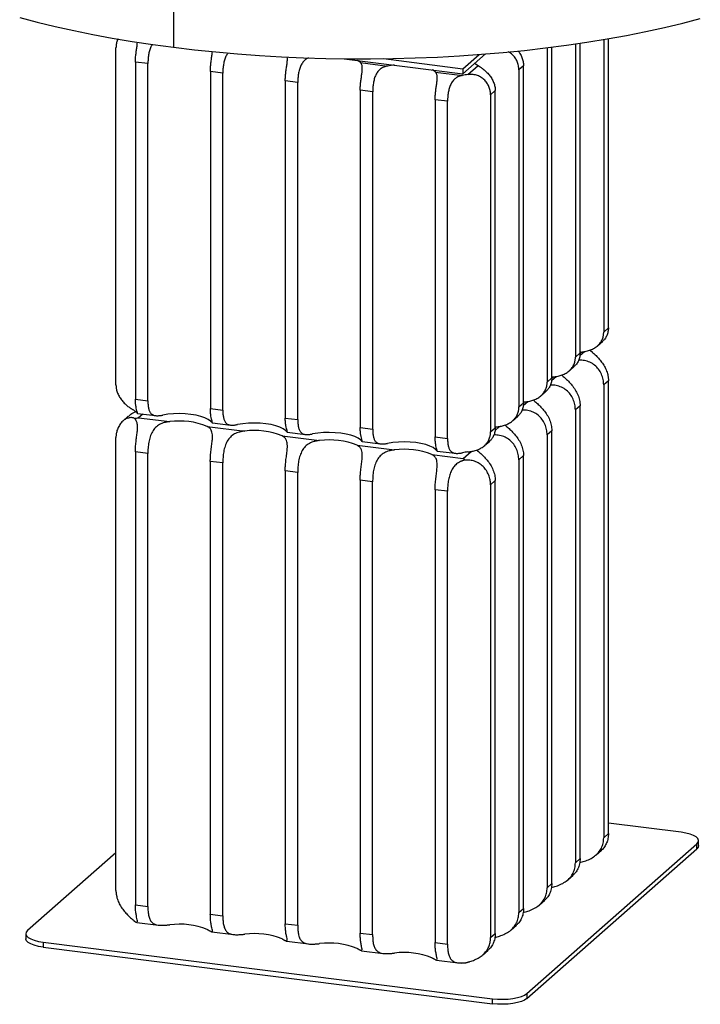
# Paper-space layout '_Dimétrica' of a CAD drawing. Header units: millimetres. Extents: x -524 to -124, y -602 to 112.
# Tile 1 of 2: x -452 to -197, y -602 to -233. Entities that reach past the tile are written whole.
import ezdxf

# ---------------------------------------------------------------- set-up
doc = ezdxf.new("R2010")
doc.units = ezdxf.units.MM

psp = doc.layouts.new('_Dimétrica')

# ---------------------------------------------------------------- linework, layer by layer
at = {"color": 7, "linetype": 'Continuous', "lineweight": 25}
for p, q in [((-394.58, -17.18), (-394.58, -243.45)), ((-252.82, -367.33), (-252.82, -243.41)), ((-243.99, -242.21), (-243.99, -359.53)), ((-242.22, -357.97), (-242.22, -241.95)), ((-233.4, -240.55), (-233.4, -350.18)), ((-231.63, -348.62), (-231.63, -240.24)), ((-416.1, -369.95), (-416.1, -243.61)), ((-286.13, -253.34), (-277.73, -245.96)), ((-286.13, -251.46), (-280.08, -246.14)), ((-254.58, -243.63), (-254.58, -368.89)), ((-404.14, -249.57), (-408.82, -248.98)), ((-408.82, -248.98), (-408.82, -375.32)), ((-404.14, -375.9), (-404.14, -249.57)), ((-330.63, -247.72), (-286.13, -253.34)), ((-324.5, -249.19), (-314.41, -250.46)), ((-315.83, -247.7), (-286.13, -251.46)), ((-284.27, -253.68), (-280.46, -250.32)), ((-263.41, -250.35), (-265.17, -251.91)), ((-263.41, -376.68), (-263.41, -250.35)), ((-376.08, -253.1), (-380.75, -252.51)), ((-380.75, -252.51), (-380.75, -378.85)), ((-376.08, -379.43), (-376.08, -253.1)), ((-296.44, -252.72), (-286.34, -253.99)), ((-286.13, -251.46), (-286.13, -253.34)), ((-265.17, -251.91), (-265.17, -378.24)), ((-348.01, -256.63), (-352.69, -256.04)), ((-352.69, -256.04), (-352.69, -382.38)), ((-348.01, -382.97), (-348.01, -256.63)), ((-319.94, -260.16), (-324.62, -259.57)), ((-324.62, -259.57), (-324.62, -385.91)), ((-319.94, -386.5), (-319.94, -260.16)), ((-274, -259.7), (-275.76, -261.26)), ((-275.76, -261.26), (-275.76, -387.6)), ((-274, -386.04), (-274, -259.7)), ((-291.87, -263.69), (-296.55, -263.1)), ((-296.55, -263.1), (-296.55, -389.44)), ((-291.87, -390.03), (-291.87, -263.69)), ((-233.4, -350.18), (-231.63, -348.62)), ((-235.67, -355.3), (-233.74, -353.6)), ((-241.9, -357.68), (-242.22, -357.72)), ((-243.99, -359.53), (-242.22, -357.97)), ((-246.26, -364.66), (-244.33, -362.95)), ((-254.58, -368.89), (-252.82, -367.33)), ((-252.5, -367.04), (-252.82, -367.07)), ((-231.62, -368.42), (-233.39, -369.98)), ((-231.62, -538.13), (-231.62, -368.42)), ((-256.85, -374.01), (-254.92, -372.31)), ((-233.39, -369.98), (-233.39, -539.69)), ((-408.82, -375.32), (-404.14, -375.9)), ((-380.75, -378.85), (-376.08, -379.43)), ((-265.17, -378.24), (-263.41, -376.68)), ((-263.09, -376.39), (-263.41, -376.43)), ((-242.22, -377.78), (-243.99, -379.34)), ((-243.99, -379.34), (-243.99, -549.04)), ((-242.22, -547.48), (-242.22, -377.78)), ((-411.48, -381.74), (-413.5, -383.53)), ((-408.05, -380.63), (-401.26, -381.48)), ((-407.64, -382.27), (-395.95, -383.74)), ((-352.69, -382.38), (-348.01, -382.97)), ((-267.44, -383.37), (-265.51, -381.67)), ((-381.91, -385.51), (-367.88, -387.27)), ((-379.98, -384.16), (-373.2, -385.01)), ((-324.62, -385.91), (-319.94, -386.5)), ((-275.76, -387.6), (-274, -386.04)), ((-273.68, -385.75), (-274.13, -385.8)), ((-252.82, -387.13), (-254.59, -388.69)), ((-252.82, -556.84), (-252.82, -387.13)), ((-416.11, -559.44), (-416.11, -389.74)), ((-353.85, -389.04), (-339.82, -390.8)), ((-351.92, -387.69), (-345.13, -388.54)), ((-296.55, -389.44), (-291.87, -390.03)), ((-278.04, -392.73), (-276.11, -391.02)), ((-254.59, -388.69), (-254.59, -558.4)), ((-325.78, -392.57), (-311.75, -394.34)), ((-323.85, -391.22), (-317.06, -392.07)), ((-295.78, -394.75), (-288.99, -395.6)), ((-404.16, -395.7), (-408.83, -395.11)), ((-408.83, -395.11), (-408.83, -564.81)), ((-404.16, -565.4), (-404.16, -395.7)), ((-297.72, -396.1), (-286.02, -397.58)), ((-263.42, -396.49), (-265.19, -398.05)), ((-265.19, -398.05), (-265.19, -567.75)), ((-263.42, -566.19), (-263.42, -396.49)), ((-376.09, -399.23), (-380.77, -398.64)), ((-380.77, -398.64), (-380.77, -568.35)), ((-376.09, -568.94), (-376.09, -399.23)), ((-348.03, -402.76), (-352.7, -402.17)), ((-352.7, -402.17), (-352.7, -571.88)), ((-348.03, -572.47), (-348.03, -402.76)), ((-319.96, -406.3), (-324.64, -405.71)), ((-324.64, -405.71), (-324.64, -575.41)), ((-274.02, -405.84), (-275.78, -407.4)), ((-274.02, -575.55), (-274.02, -405.84)), ((-319.96, -576), (-319.96, -406.3)), ((-291.89, -409.83), (-296.57, -409.24)), ((-296.57, -409.24), (-296.57, -578.95)), ((-275.78, -407.4), (-275.78, -577.11)), ((-291.89, -579.53), (-291.89, -409.83)), ((-204.33, -537.64), (-231.62, -534.2)), ((-233.39, -539.69), (-231.62, -538.13)), ((-262.15, -598.06), (-198.51, -541.94)), ((-198.51, -543.82), (-198.51, -541.94)), ((-197.86, -542.64), (-197.86, -540.76)), ((-416.11, -545.28), (-449.23, -574.49)), ((-262.15, -599.95), (-198.51, -543.82)), ((-236.26, -546.12), (-234.24, -544.34)), ((-243.99, -549.04), (-242.22, -547.48)), ((-254.59, -558.4), (-252.82, -556.84)), ((-246.86, -555.48), (-244.83, -553.69)), ((-257.46, -564.83), (-255.43, -563.04)), ((-408.83, -564.81), (-404.16, -565.4)), ((-265.19, -567.75), (-263.42, -566.19)), ((-408.28, -571.4), (-400.15, -572.42)), ((-380.77, -568.35), (-376.09, -568.94)), ((-352.7, -571.88), (-348.03, -572.47)), ((-380.21, -574.93), (-372.08, -575.96)), ((-324.64, -575.41), (-319.96, -576)), ((-275.78, -577.11), (-274.02, -575.55)), ((-268.06, -574.19), (-266.02, -572.4)), ((-449.88, -575.67), (-449.88, -577.56)), ((-443.41, -578.79), (-275.04, -600)), ((-443.41, -578.79), (-443.41, -580.67)), ((-352.15, -578.47), (-344.02, -579.49)), ((-296.57, -578.95), (-291.89, -579.53)), ((-443.41, -580.67), (-275.04, -601.89)), ((-324.08, -582), (-315.95, -583.02)), ((-278.65, -583.54), (-276.62, -581.75)), ((-296.02, -585.53), (-287.88, -586.55)), ((-275.04, -601.89), (-275.04, -600)), ((-262.15, -598.06), (-262.15, -599.95))]:
    psp.add_line(p, q, dxfattribs=at)
at = {"color": 8, "linetype": 'Continuous', "lineweight": 25}
for p, q in [((-242.33, -359.01), (-240.59, -357.47)), ((-252.92, -368.36), (-251.19, -366.83)), ((-263.51, -377.71), (-261.79, -376.19)), ((-406.06, -380.88), (-407.64, -382.27)), ((-274.1, -387.06), (-272.39, -385.54)), ((-286.02, -397.58), (-282.99, -394.9))]:
    psp.add_line(p, q, dxfattribs=at)
at = {"color": 7, "linetype": 'Continuous', "lineweight": 25, "flags": 128}
for points in [[(-452.17, -232.23), (-445.63, -233.98), (-438.88, -235.63), (-431.93, -237.19), (-424.79, -238.65), (-417.47, -240.01), (-409.99, -241.26), (-402.35, -242.41), (-394.58, -243.45)], [(-394.58, -243.45), (-386.68, -244.38), (-378.68, -245.2), (-370.57, -245.91), (-362.39, -246.51), (-354.14, -246.99), (-345.83, -247.35), (-337.49, -247.6), (-329.12, -247.73), (-320.74, -247.75), (-312.37, -247.65), (-304.02, -247.43), (-295.7, -247.09), (-287.44, -246.64), (-279.23, -246.08), (-271.11, -245.4), (-263.08, -244.6), (-255.15, -243.7), (-247.35, -242.68), (-239.68, -241.56), (-232.15, -240.33), (-224.79, -239), (-217.6, -237.57), (-210.6, -236.04), (-203.8, -234.41), (-197.2, -232.68)], [(-324.5, -249.19), (-325.4, -248.53), (-325.74, -248.34)], [(-311.82, -250.1), (-312.42, -250.16), (-314.41, -250.46)], [(-281.63, -249.38), (-281.37, -249.65), (-280.46, -250.32)], [(-296.44, -252.72), (-297.33, -252.06), (-297.63, -251.89)], [(-380.64, -383.55), (-381.53, -382.89), (-382.76, -382.28), (-384.29, -381.76), (-386.06, -381.34), (-388.04, -381.02), (-390.14, -380.82), (-392.32, -380.75), (-394.5, -380.81), (-396.62, -380.99), (-398.61, -381.29)], [(-352.57, -387.08), (-353.47, -386.42), (-354.69, -385.81), (-356.22, -385.29), (-358, -384.87), (-359.97, -384.55), (-362.08, -384.35), (-364.25, -384.28), (-366.43, -384.34), (-368.55, -384.52), (-370.54, -384.82)], [(-324.5, -390.61), (-325.4, -389.95), (-326.63, -389.35), (-328.15, -388.82), (-329.93, -388.4), (-331.9, -388.08), (-334.01, -387.88), (-336.18, -387.81), (-338.37, -387.87), (-340.48, -388.05), (-342.48, -388.35)], [(-296.44, -394.15), (-297.33, -393.48), (-298.56, -392.88), (-300.08, -392.35), (-301.86, -391.93), (-303.83, -391.61), (-305.94, -391.41), (-308.12, -391.34), (-310.3, -391.4), (-312.42, -391.58), (-314.41, -391.88)], [(-198.51, -541.94), (-198, -541.31), (-197.87, -540.65), (-198.12, -540.01), (-198.75, -539.39), (-199.72, -538.82), (-201.01, -538.33), (-202.57, -537.93), (-204.33, -537.64)], [(-197.86, -542.64), (-198, -543.19), (-198.51, -543.82)], [(-449.23, -574.49), (-449.74, -575.12), (-449.87, -575.77), (-449.62, -576.42), (-448.99, -577.04), (-448.01, -577.61), (-446.72, -578.1), (-445.17, -578.5), (-443.41, -578.79)], [(-443.41, -580.67), (-445.17, -580.38), (-446.72, -579.99), (-448.01, -579.49), (-448.99, -578.93), (-449.62, -578.31), (-449.87, -577.66), (-449.88, -577.56)], [(-275.04, -600), (-273.14, -600.17), (-271.19, -600.21), (-269.24, -600.13), (-267.39, -599.92), (-265.69, -599.6), (-264.21, -599.16), (-263.02, -598.65), (-262.15, -598.06)], [(-262.15, -599.95), (-263.02, -600.53), (-264.21, -601.05), (-265.69, -601.48), (-267.39, -601.81), (-269.24, -602.02), (-271.19, -602.1), (-273.14, -602.06), (-275.04, -601.89)]]:
    psp.add_lwpolyline(points, dxfattribs=at)
at = {"color": 7, "linetype": 'Continuous', "lineweight": 25}
for centre, radius, start, end in [((-280.95, -282.77), 29.28, 96.5223, 100.6158), ((-412.13, -383.69), 5.02, 46.9535, 60.2377), ((-392.31, -411.51), 28.01, 68.2021, 97.4486), ((-364.25, -415.05), 28.01, 68.2021, 97.4486), ((-336.18, -418.58), 28.01, 68.2021, 97.4486), ((-308.12, -422.11), 28.01, 68.2021, 97.4486), ((-280.95, -424.19), 29.28, 96.5223, 100.6158), ((-392.31, -600.08), 28.01, 68.2021, 97.4486), ((-364.25, -603.61), 28.01, 68.2021, 97.4486), ((-336.18, -607.14), 28.01, 68.2021, 97.4486), ((-308.12, -610.67), 28.01, 68.2021, 97.4486)]:
    psp.add_arc(centre, radius, start, end, dxfattribs=at)
for points, knots in [([(-415.29, -240.34), (-415.35, -240.45), (-415.67, -240.96), (-416, -242.07), (-416.07, -243.1), (-416.1, -243.61)], [0, 0, 0, 0, 0.114491, 0.557081, 1, 1, 1, 1]), ([(-408.82, -248.98), (-408.81, -248.45), (-408.79, -247.39), (-408.61, -245.74), (-408.38, -244.12), (-408.16, -242.67), (-408.09, -241.87), (-408.06, -241.51)], [0, 0, 0, 0, 0.207512, 0.415662, 0.622665, 0.83057, 1, 1, 1, 1]), ([(-402.46, -242.39), (-402.64, -242.67), (-403.1, -243.36), (-403.56, -244.72), (-403.92, -246.32), (-404.11, -247.98), (-404.13, -249.04), (-404.14, -249.57)], [0, 0, 0, 0, 0.145081, 0.358998, 0.572241, 0.786041, 1, 1, 1, 1]), ([(-380.75, -252.51), (-380.74, -251.98), (-380.72, -250.92), (-380.54, -249.27), (-380.32, -247.65), (-380.09, -246.21), (-380.02, -245.41), (-379.99, -245.06)], [0, 0, 0, 0, 0.208269, 0.41718, 0.624938, 0.833603, 1, 1, 1, 1]), ([(-374.17, -245.57), (-374.44, -245.96), (-374.98, -246.76), (-375.5, -248.25), (-375.85, -249.85), (-376.04, -251.51), (-376.07, -252.57), (-376.08, -253.1)], [0, 0, 0, 0, 0.193022, 0.394944, 0.596228, 0.798039, 1, 1, 1, 1]), ([(-352.69, -256.04), (-352.67, -255.51), (-352.65, -254.45), (-352.48, -252.8), (-352.25, -251.18), (-352.01, -249.64), (-351.88, -248.3), (-351.85, -247.42), (-351.94, -247.09), (-351.95, -247.04)], [0, 0, 0, 0, 0.1622643, 0.325028, 0.4868944, 0.6494663, 0.811853, 0.973894, 1, 1, 1, 1]), ([(-265.17, -251.91), (-265.2, -251.38), (-265.26, -250.34), (-265.76, -248.79), (-266.54, -247.35), (-267.63, -246.13), (-268.52, -245.39), (-269.06, -245.17), (-269.09, -245.15)], [0, 0, 0, 0, 0.197261, 0.395129, 0.591907, 0.789542, 0.986952, 1, 1, 1, 1]), ([(-265.44, -244.82), (-265.21, -245.13), (-264.64, -245.88), (-263.99, -247.22), (-263.5, -248.78), (-263.44, -249.82), (-263.41, -250.35)], [0, 0, 0, 0, 0.1900117, 0.4594712, 0.729645, 1, 1, 1, 1]), ([(-343.95, -247.4), (-344.33, -247.59), (-345.14, -248), (-346.11, -249), (-346.89, -250.28), (-347.43, -251.78), (-347.78, -253.38), (-347.97, -255.04), (-348, -256.1), (-348.01, -256.63)], [0, 0, 0, 0, 0.132862, 0.276608, 0.421321, 0.566118, 0.710458, 0.855175, 1, 1, 1, 1]), ([(-324.62, -259.57), (-324.62, -259.48), (-324.62, -259.31), (-324.61, -259.05), (-324.6, -258.78), (-324.59, -258.51), (-324.58, -258.25), (-324.55, -257.79), (-324.49, -257.15), (-324.4, -256.33), (-324.29, -255.52), (-324.14, -254.45), (-323.95, -253.18), (-323.83, -252.04), (-323.81, -251.24), (-323.84, -250.71), (-323.92, -250.23), (-324.04, -249.87), (-324.18, -249.59), (-324.33, -249.38), (-324.44, -249.26), (-324.5, -249.19)], [0, 0, 0, 0, 0.020862, 0.041675, 0.062462, 0.08325, 0.104062, 0.124923, 0.187579, 0.250183, 0.312548, 0.374758, 0.499701, 0.624502, 0.686423, 0.749244, 0.810997, 0.874631, 0.915146, 0.956904, 1, 1, 1, 1]), ([(-314.41, -250.46), (-314.49, -250.48), (-314.65, -250.51), (-314.89, -250.57), (-315.13, -250.63), (-315.35, -250.71), (-315.57, -250.78), (-315.93, -250.93), (-316.42, -251.17), (-317.01, -251.56), (-317.54, -252.02), (-318.17, -252.74), (-318.82, -253.81), (-319.27, -255.06), (-319.54, -256.11), (-319.69, -256.92), (-319.81, -257.74), (-319.88, -258.47), (-319.92, -259.1), (-319.94, -259.64), (-319.94, -259.98), (-319.94, -260.16)], [0, 0, 0, 0, 0.021644, 0.042945, 0.063914, 0.084563, 0.104903, 0.124946, 0.188512, 0.250202, 0.312836, 0.374578, 0.499584, 0.624661, 0.687009, 0.74952, 0.812079, 0.874698, 0.916496, 0.958197, 1, 1, 1, 1]), ([(-280.46, -250.32), (-280.41, -250.34), (-280.32, -250.4), (-280.17, -250.49), (-280.02, -250.58), (-279.87, -250.68), (-279.72, -250.78), (-279.45, -250.95), (-279.05, -251.23), (-278.51, -251.63), (-277.96, -252.09), (-277.21, -252.77), (-276.29, -253.75), (-275.32, -255.1), (-274.58, -256.57), (-274.11, -258.12), (-274, -259.18), (-274, -259.7), (-274, -259.7)], [0, 0, 0, 0, 0.0216553, 0.0429678, 0.0639483, 0.0846082, 0.1049591, 0.1250137, 0.1886134, 0.2503371, 0.313005, 0.3747801, 0.4998531, 0.6249981, 0.7497486, 0.8743562, 0.9990443, 1, 1, 1, 1]), ([(-296.55, -263.1), (-296.55, -263.01), (-296.55, -262.84), (-296.54, -262.58), (-296.54, -262.31), (-296.52, -262.05), (-296.51, -261.78), (-296.48, -261.32), (-296.43, -260.68), (-296.33, -259.86), (-296.22, -259.05), (-296.07, -257.98), (-295.88, -256.71), (-295.76, -255.57), (-295.74, -254.77), (-295.77, -254.24), (-295.85, -253.76), (-295.97, -253.4), (-296.11, -253.12), (-296.26, -252.91), (-296.38, -252.79), (-296.44, -252.72)], [0, 0, 0, 0, 0.0208621, 0.0416747, 0.0624624, 0.0832498, 0.1040618, 0.1249229, 0.187579, 0.2501832, 0.3125477, 0.374758, 0.4997011, 0.624502, 0.6864233, 0.7492445, 0.8109968, 0.8746314, 0.9151461, 0.9569044, 1, 1, 1, 1]), ([(-286.34, -253.99), (-286.42, -254.01), (-286.59, -254.04), (-286.83, -254.1), (-287.06, -254.16), (-287.28, -254.24), (-287.5, -254.31), (-287.87, -254.46), (-288.36, -254.7), (-288.94, -255.09), (-289.47, -255.55), (-290.11, -256.27), (-290.75, -257.34), (-291.21, -258.59), (-291.47, -259.64), (-291.62, -260.45), (-291.74, -261.27), (-291.81, -262), (-291.85, -262.63), (-291.87, -263.17), (-291.87, -263.52), (-291.87, -263.69)], [0, 0, 0, 0, 0.021644, 0.042945, 0.063914, 0.084563, 0.104903, 0.124946, 0.188512, 0.250202, 0.312836, 0.374578, 0.499584, 0.624661, 0.687009, 0.74952, 0.812079, 0.874698, 0.916496, 0.958197, 1, 1, 1, 1]), ([(-275.76, -261.26), (-275.77, -261.18), (-275.77, -261), (-275.78, -260.74), (-275.8, -260.48), (-275.83, -260.22), (-275.87, -259.96), (-275.95, -259.52), (-276.11, -258.92), (-276.39, -258.16), (-276.74, -257.43), (-277.31, -256.5), (-278.22, -255.46), (-279.33, -254.66), (-280.31, -254.18), (-281.08, -253.91), (-281.87, -253.73), (-282.58, -253.64), (-283.2, -253.62), (-283.74, -253.63), (-284.09, -253.66), (-284.27, -253.68)], [0, 0, 0, 0, 0.020862, 0.041675, 0.062462, 0.08325, 0.104062, 0.124923, 0.187579, 0.250183, 0.312548, 0.374758, 0.499701, 0.624502, 0.686423, 0.749244, 0.810997, 0.874631, 0.915146, 0.956904, 1, 1, 1, 1]), ([(-241.9, -357.68), (-241.81, -357.67), (-241.63, -357.65), (-241.37, -357.61), (-241.1, -357.57), (-240.84, -357.53), (-240.58, -357.48), (-240.13, -357.39), (-239.51, -357.25), (-238.72, -357.01), (-237.95, -356.72), (-236.97, -356.26), (-235.86, -355.53), (-234.95, -354.62), (-234.38, -353.8), (-234.02, -353.14), (-233.74, -352.44), (-233.57, -351.79), (-233.46, -351.21), (-233.41, -350.69), (-233.4, -350.35), (-233.4, -350.18)], [0, 0, 0, 0, 0.021644, 0.042945, 0.063914, 0.084563, 0.104903, 0.124946, 0.188512, 0.250202, 0.312836, 0.374578, 0.499584, 0.624661, 0.687009, 0.74952, 0.812079, 0.874698, 0.916496, 0.958197, 1, 1, 1, 1]), ([(-231.63, -348.62), (-231.66, -349.13), (-231.72, -350.16), (-232.21, -351.58), (-232.89, -352.77), (-233.49, -353.33), (-233.76, -353.58)], [0, 0, 0, 0, 0.2623898, 0.5255873, 0.7873337, 1, 1, 1, 1]), ([(-238.6, -356.88), (-238.56, -356.91), (-238.48, -356.99), (-238.35, -357.1), (-238.23, -357.21), (-238.09, -357.33), (-237.96, -357.45), (-237.82, -357.57), (-237.56, -357.81), (-237.15, -358.17), (-236.57, -358.71), (-235.97, -359.3), (-235.15, -360.16), (-234.14, -361.38), (-233.26, -362.73), (-232.67, -363.88), (-232.3, -364.76), (-232, -365.67), (-231.82, -366.43), (-231.72, -367.04), (-231.66, -367.5), (-231.63, -367.96), (-231.63, -368.27), (-231.62, -368.42)], [0, 0, 0, 0, 0.0187008, 0.0371082, 0.0552278, 0.0730658, 0.0906284, 0.1079224, 0.1249546, 0.1881825, 0.249394, 0.3123505, 0.374455, 0.4989986, 0.6241139, 0.68667, 0.7494415, 0.8117657, 0.8741618, 0.9056563, 0.9370778, 0.9685008, 1, 1, 1, 1]), ([(-252.5, -367.04), (-252.41, -367.02), (-252.23, -367), (-251.96, -366.97), (-251.69, -366.93), (-251.43, -366.88), (-251.17, -366.84), (-250.72, -366.75), (-250.1, -366.6), (-249.31, -366.37), (-248.54, -366.08), (-247.56, -365.62), (-246.45, -364.89), (-245.54, -363.98), (-244.97, -363.16), (-244.61, -362.5), (-244.33, -361.8), (-244.16, -361.15), (-244.05, -360.56), (-244, -360.05), (-243.99, -359.7), (-243.99, -359.53)], [0, 0, 0, 0, 0.021644, 0.042945, 0.063914, 0.084563, 0.104903, 0.124946, 0.188512, 0.250202, 0.312836, 0.374578, 0.499584, 0.624661, 0.687009, 0.74952, 0.812079, 0.874698, 0.916496, 0.958197, 1, 1, 1, 1]), ([(-242.22, -357.97), (-242.25, -358.49), (-242.32, -359.52), (-242.81, -360.94), (-243.49, -362.13), (-244.08, -362.69), (-244.35, -362.94)], [0, 0, 0, 0, 0.2623898, 0.5255873, 0.7873337, 1, 1, 1, 1]), ([(-233.39, -369.98), (-233.43, -369.3), (-233.52, -367.94), (-234.19, -365.92), (-235.26, -364.08), (-236.73, -362.54), (-238.55, -361.4), (-240.55, -360.8), (-242.02, -360.63), (-242.72, -360.72), (-242.78, -360.72)], [0, 0, 0, 0, 0.140737, 0.281907, 0.422387, 0.563111, 0.701589, 0.844841, 0.985955, 1, 1, 1, 1]), ([(-263.09, -376.39), (-263, -376.38), (-262.82, -376.36), (-262.55, -376.32), (-262.28, -376.28), (-262.02, -376.24), (-261.76, -376.19), (-261.32, -376.11), (-260.7, -375.96), (-259.9, -375.72), (-259.14, -375.43), (-258.16, -374.97), (-257.04, -374.25), (-256.14, -373.33), (-255.56, -372.51), (-255.21, -371.85), (-254.93, -371.15), (-254.75, -370.5), (-254.65, -369.92), (-254.59, -369.41), (-254.58, -369.06), (-254.58, -368.89)], [0, 0, 0, 0, 0.021644, 0.042945, 0.063914, 0.084563, 0.104903, 0.124946, 0.188512, 0.250202, 0.312836, 0.374578, 0.499584, 0.624661, 0.687009, 0.74952, 0.812079, 0.874698, 0.916496, 0.958197, 1, 1, 1, 1]), ([(-252.82, -367.33), (-252.85, -367.84), (-252.91, -368.88), (-253.4, -370.29), (-254.08, -371.48), (-254.67, -372.04), (-254.94, -372.29)], [0, 0, 0, 0, 0.26239, 0.525587, 0.787334, 1, 1, 1, 1]), ([(-249.13, -366.28), (-249.1, -366.31), (-248.82, -366.6), (-247.97, -367.32), (-246.66, -368.53), (-245.27, -370.04), (-244.01, -371.78), (-243.01, -373.69), (-242.35, -375.72), (-242.27, -377.09), (-242.22, -377.78)], [0, 0, 0, 0, 0.017307, 0.157759, 0.300031, 0.437522, 0.578123, 0.718698, 0.858789, 1, 1, 1, 1]), ([(-416.1, -369.95), (-416.1, -370.03), (-416.1, -370.21), (-416.09, -370.47), (-416.07, -370.73), (-416.04, -370.99), (-416, -371.25), (-415.92, -371.69), (-415.76, -372.29), (-415.49, -373.06), (-415.16, -373.81), (-414.62, -374.77), (-413.82, -375.89), (-412.9, -376.88), (-412.16, -377.56), (-411.6, -378.01), (-411.06, -378.42), (-410.6, -378.73), (-410.23, -378.98), (-409.93, -379.16), (-409.74, -379.28), (-409.64, -379.33)], [0, 0, 0, 0, 0.020862, 0.041675, 0.062462, 0.08325, 0.104062, 0.124923, 0.187579, 0.250183, 0.312548, 0.374758, 0.499701, 0.624502, 0.686423, 0.749244, 0.810997, 0.874631, 0.915146, 0.956904, 1, 1, 1, 1]), ([(-243.99, -379.34), (-244.03, -378.66), (-244.11, -377.29), (-244.79, -375.28), (-245.86, -373.43), (-247.33, -371.89), (-249.15, -370.75), (-251.15, -370.15), (-252.62, -369.98), (-253.31, -370.07), (-253.38, -370.08)], [0, 0, 0, 0, 0.140813, 0.28206, 0.422616, 0.563417, 0.701971, 0.845301, 0.986491, 1, 1, 1, 1]), ([(-408.04, -380.55), (-408.03, -380.53), (-408.02, -380.49), (-408.16, -380.07), (-408.38, -379.27), (-408.61, -378.17), (-408.79, -376.85), (-408.81, -375.83), (-408.82, -375.32)], [0, 0, 0, 0, 0.0717277, 0.2574267, 0.4432328, 0.628453, 0.8141574, 1, 1, 1, 1]), ([(-404.14, -375.9), (-404.14, -375.99), (-404.14, -376.16), (-404.14, -376.42), (-404.13, -376.67), (-404.12, -376.91), (-404.1, -377.16), (-404.07, -377.56), (-404.01, -378.09), (-403.9, -378.73), (-403.74, -379.32), (-403.48, -380.01), (-403.03, -380.72), (-402.38, -381.18), (-401.75, -381.4), (-401.22, -381.5), (-400.63, -381.53), (-400.07, -381.5), (-399.56, -381.45), (-399.1, -381.38), (-398.78, -381.32), (-398.61, -381.29)], [0, 0, 0, 0, 0.020862, 0.041675, 0.062462, 0.08325, 0.104062, 0.124923, 0.187579, 0.250183, 0.312548, 0.374758, 0.499701, 0.624502, 0.686423, 0.749244, 0.810997, 0.874631, 0.915146, 0.956904, 1, 1, 1, 1]), ([(-259.73, -375.64), (-259.7, -375.67), (-259.42, -375.95), (-258.56, -376.67), (-257.26, -377.89), (-255.87, -379.4), (-254.61, -381.13), (-253.61, -383.05), (-252.95, -385.08), (-252.86, -386.45), (-252.82, -387.13)], [0, 0, 0, 0, 0.016836, 0.157356, 0.299696, 0.437252, 0.577921, 0.718563, 0.858722, 1, 1, 1, 1]), ([(-411.44, -381.78), (-411.28, -381.62), (-410.65, -380.99), (-409.62, -380.38), (-408.75, -380.03), (-408.53, -379.95)], [0, 0, 0, 0, 0.206356, 0.802683, 1, 1, 1, 1]), ([(-408.71, -380.02), (-408.55, -380.17), (-408.24, -380.47), (-408.06, -380.67), (-408.05, -380.62), (-408.05, -380.62)], [0, 0, 0, 0, 0.485223, 0.971659, 1, 1, 1, 1]), ([(-379.97, -384.08), (-379.97, -384.06), (-379.95, -384.02), (-380.09, -383.6), (-380.31, -382.81), (-380.54, -381.7), (-380.72, -380.38), (-380.74, -379.36), (-380.75, -378.85)], [0, 0, 0, 0, 0.0717277, 0.2574267, 0.4432328, 0.628453, 0.8141574, 1, 1, 1, 1]), ([(-376.08, -379.43), (-376.08, -379.52), (-376.08, -379.69), (-376.07, -379.95), (-376.06, -380.2), (-376.05, -380.45), (-376.04, -380.69), (-376, -381.09), (-375.94, -381.62), (-375.83, -382.26), (-375.68, -382.85), (-375.41, -383.54), (-374.96, -384.25), (-374.32, -384.71), (-373.68, -384.93), (-373.15, -385.03), (-372.57, -385.06), (-372.01, -385.03), (-371.49, -384.98), (-371.03, -384.91), (-370.71, -384.85), (-370.54, -384.82)], [0, 0, 0, 0, 0.020862, 0.041675, 0.062462, 0.08325, 0.104062, 0.124923, 0.187579, 0.250183, 0.312548, 0.374758, 0.499701, 0.624502, 0.686423, 0.749244, 0.810997, 0.874631, 0.915146, 0.956904, 1, 1, 1, 1]), ([(-273.68, -385.75), (-273.59, -385.74), (-273.41, -385.72), (-273.14, -385.68), (-272.88, -385.64), (-272.61, -385.6), (-272.35, -385.55), (-271.91, -385.46), (-271.29, -385.32), (-270.49, -385.08), (-269.73, -384.79), (-268.75, -384.33), (-267.63, -383.6), (-266.73, -382.69), (-266.15, -381.87), (-265.8, -381.21), (-265.52, -380.51), (-265.34, -379.86), (-265.24, -379.27), (-265.18, -378.76), (-265.18, -378.42), (-265.17, -378.24)], [0, 0, 0, 0, 0.021644, 0.042945, 0.063914, 0.084563, 0.104903, 0.124946, 0.188512, 0.250202, 0.312836, 0.374578, 0.499584, 0.624661, 0.687009, 0.74952, 0.812079, 0.874698, 0.916496, 0.958197, 1, 1, 1, 1]), ([(-263.41, -376.68), (-263.44, -377.2), (-263.5, -378.23), (-263.99, -379.65), (-264.67, -380.84), (-265.27, -381.4), (-265.53, -381.65)], [0, 0, 0, 0, 0.2623898, 0.5255873, 0.7873337, 1, 1, 1, 1]), ([(-254.59, -388.69), (-254.63, -388.01), (-254.71, -386.65), (-255.39, -384.63), (-256.46, -382.79), (-257.93, -381.25), (-259.75, -380.11), (-261.75, -379.51), (-263.22, -379.34), (-263.91, -379.43), (-263.97, -379.43)], [0, 0, 0, 0, 0.14089, 0.282213, 0.422846, 0.563723, 0.702352, 0.84576, 0.987028, 1, 1, 1, 1]), ([(-409.14, -382.56), (-409.18, -382.54), (-409.26, -382.49), (-409.38, -382.44), (-409.51, -382.39), (-409.64, -382.35), (-409.78, -382.31), (-409.91, -382.28), (-410.18, -382.24), (-410.58, -382.22), (-411.16, -382.29), (-411.77, -382.46), (-412.59, -382.82), (-413.6, -383.53), (-414.48, -384.54), (-415.07, -385.49), (-415.44, -386.26), (-415.74, -387.08), (-415.91, -387.79), (-416.02, -388.38), (-416.07, -388.83), (-416.11, -389.28), (-416.11, -389.59), (-416.11, -389.74)], [0, 0, 0, 0, 0.018701, 0.037108, 0.055228, 0.073066, 0.090628, 0.107922, 0.124955, 0.188182, 0.249394, 0.31235, 0.374455, 0.498999, 0.624114, 0.68667, 0.749442, 0.811766, 0.874162, 0.905656, 0.937078, 0.968501, 1, 1, 1, 1]), ([(-408.83, -395.11), (-408.83, -395.01), (-408.83, -394.8), (-408.83, -394.5), (-408.82, -394.18), (-408.81, -393.87), (-408.79, -393.56), (-408.76, -393.03), (-408.7, -392.28), (-408.6, -391.32), (-408.48, -390.36), (-408.36, -389.42), (-408.24, -388.5), (-408.1, -387.32), (-407.99, -385.93), (-408.06, -384.75), (-408.26, -383.94), (-408.43, -383.5), (-408.61, -383.18), (-408.77, -382.96), (-408.94, -382.75), (-409.07, -382.62), (-409.14, -382.56)], [0, 0, 0, 0, 0.020867, 0.04169, 0.062491, 0.083291, 0.104113, 0.124978, 0.187645, 0.250246, 0.312637, 0.374823, 0.437616, 0.500145, 0.623987, 0.749482, 0.811143, 0.874851, 0.904872, 0.935714, 0.967413, 1, 1, 1, 1]), ([(-395.95, -383.74), (-396.05, -383.75), (-396.26, -383.77), (-396.57, -383.81), (-396.86, -383.86), (-397.15, -383.91), (-397.42, -383.96), (-397.69, -384.03), (-398.19, -384.16), (-398.9, -384.39), (-400.08, -384.95), (-401.36, -385.91), (-402.34, -387.22), (-402.93, -388.42), (-403.3, -389.39), (-403.59, -390.41), (-403.88, -391.81), (-404.1, -393.6), (-404.16, -395.01), (-404.16, -395.69), (-404.16, -395.7)], [0, 0, 0, 0, 0.019199, 0.037941, 0.056231, 0.07407, 0.091464, 0.108417, 0.124933, 0.189226, 0.250119, 0.376717, 0.499059, 0.561617, 0.624398, 0.686902, 0.749685, 0.873937, 0.99918, 1, 1, 1, 1]), ([(-380.64, -383.55), (-380.48, -383.7), (-380.17, -384), (-379.99, -384.2), (-379.98, -384.15), (-379.98, -384.15)], [0, 0, 0, 0, 0.485223, 0.971659, 1, 1, 1, 1]), ([(-351.9, -387.61), (-351.9, -387.6), (-351.88, -387.55), (-352.02, -387.13), (-352.24, -386.34), (-352.48, -385.23), (-352.65, -383.91), (-352.67, -382.89), (-352.69, -382.38)], [0, 0, 0, 0, 0.071728, 0.257427, 0.443233, 0.628453, 0.814157, 1, 1, 1, 1]), ([(-348.01, -382.97), (-348.01, -383.05), (-348.01, -383.22), (-348, -383.48), (-347.99, -383.73), (-347.98, -383.98), (-347.97, -384.22), (-347.94, -384.62), (-347.87, -385.15), (-347.76, -385.79), (-347.61, -386.38), (-347.34, -387.07), (-346.89, -387.78), (-346.25, -388.24), (-345.61, -388.46), (-345.08, -388.56), (-344.5, -388.59), (-343.94, -388.56), (-343.42, -388.51), (-342.96, -388.44), (-342.64, -388.38), (-342.48, -388.35)], [0, 0, 0, 0, 0.020862, 0.041675, 0.062462, 0.08325, 0.104062, 0.124923, 0.187579, 0.250183, 0.312548, 0.374758, 0.499701, 0.624502, 0.686423, 0.749244, 0.810997, 0.874631, 0.915146, 0.956904, 1, 1, 1, 1]), ([(-380.77, -398.64), (-380.77, -398.54), (-380.77, -398.35), (-380.76, -398.06), (-380.75, -397.76), (-380.74, -397.46), (-380.73, -397.16), (-380.71, -396.86), (-380.67, -396.3), (-380.6, -395.49), (-380.48, -394.41), (-380.34, -393.36), (-380.21, -392.32), (-380.09, -391.32), (-379.99, -390.27), (-379.94, -389.2), (-380.02, -388.15), (-380.22, -387.34), (-380.53, -386.71), (-380.83, -386.32), (-381.12, -386.04), (-381.35, -385.85), (-381.61, -385.67), (-381.81, -385.56), (-381.91, -385.51)], [0, 0, 0, 0, 0.017874, 0.035706, 0.053512, 0.071308, 0.089113, 0.106943, 0.124815, 0.187437, 0.249962, 0.312371, 0.37451, 0.437016, 0.499303, 0.58096, 0.663639, 0.749061, 0.809926, 0.874181, 0.903564, 0.934313, 0.966452, 1, 1, 1, 1]), ([(-367.88, -387.27), (-367.99, -387.28), (-368.19, -387.3), (-368.5, -387.34), (-368.8, -387.39), (-369.08, -387.44), (-369.36, -387.5), (-369.62, -387.56), (-370.13, -387.69), (-370.84, -387.92), (-372.02, -388.48), (-373.29, -389.44), (-374.27, -390.75), (-374.87, -391.95), (-375.24, -392.93), (-375.53, -393.95), (-375.82, -395.34), (-376.04, -397.14), (-376.09, -398.54), (-376.09, -399.23), (-376.09, -399.23)], [0, 0, 0, 0, 0.019199, 0.037941, 0.056231, 0.07407, 0.091464, 0.108417, 0.124933, 0.189226, 0.250119, 0.376717, 0.499059, 0.561617, 0.624398, 0.686902, 0.749685, 0.873937, 0.99918, 1, 1, 1, 1]), ([(-352.57, -387.08), (-352.41, -387.23), (-352.1, -387.54), (-351.92, -387.73), (-351.91, -387.68), (-351.91, -387.68)], [0, 0, 0, 0, 0.485223, 0.971659, 1, 1, 1, 1]), ([(-323.84, -391.14), (-323.83, -391.13), (-323.81, -391.08), (-323.95, -390.66), (-324.17, -389.87), (-324.41, -388.76), (-324.58, -387.44), (-324.61, -386.42), (-324.62, -385.91)], [0, 0, 0, 0, 0.071728, 0.257427, 0.443233, 0.628453, 0.814157, 1, 1, 1, 1]), ([(-319.94, -386.5), (-319.94, -386.58), (-319.94, -386.75), (-319.93, -387.01), (-319.93, -387.26), (-319.91, -387.51), (-319.9, -387.75), (-319.87, -388.15), (-319.81, -388.68), (-319.69, -389.32), (-319.54, -389.91), (-319.28, -390.6), (-318.82, -391.31), (-318.18, -391.77), (-317.55, -391.99), (-317.02, -392.09), (-316.43, -392.12), (-315.87, -392.09), (-315.35, -392.04), (-314.89, -391.97), (-314.57, -391.91), (-314.41, -391.88)], [0, 0, 0, 0, 0.0208621, 0.0416747, 0.0624624, 0.0832498, 0.1040618, 0.1249229, 0.187579, 0.2501832, 0.3125477, 0.374758, 0.4997011, 0.624502, 0.6864233, 0.7492445, 0.8109968, 0.8746314, 0.9151461, 0.9569044, 1, 1, 1, 1]), ([(-274, -386.04), (-274.03, -386.56), (-274.09, -387.59), (-274.58, -389), (-275.26, -390.2), (-275.86, -390.75), (-276.12, -391)], [0, 0, 0, 0, 0.26239, 0.525587, 0.787334, 1, 1, 1, 1]), ([(-270.33, -385), (-270.3, -385.03), (-270.01, -385.31), (-269.16, -386.03), (-267.86, -387.24), (-266.47, -388.75), (-265.21, -390.49), (-264.21, -392.4), (-263.55, -394.43), (-263.46, -395.8), (-263.42, -396.49)], [0, 0, 0, 0, 0.0163653, 0.156952, 0.2993608, 0.4369827, 0.5777185, 0.7184281, 0.858654, 1, 1, 1, 1]), ([(-352.7, -402.17), (-352.7, -402.08), (-352.7, -401.88), (-352.7, -401.59), (-352.69, -401.29), (-352.68, -401), (-352.66, -400.7), (-352.65, -400.39), (-352.61, -399.84), (-352.54, -399.02), (-352.41, -397.95), (-352.28, -396.89), (-352.14, -395.85), (-352.02, -394.85), (-351.92, -393.8), (-351.88, -392.73), (-351.95, -391.69), (-352.16, -390.87), (-352.47, -390.24), (-352.77, -389.85), (-353.05, -389.57), (-353.29, -389.38), (-353.55, -389.2), (-353.75, -389.09), (-353.85, -389.04)], [0, 0, 0, 0, 0.017874, 0.035706, 0.053512, 0.071308, 0.089113, 0.106943, 0.124815, 0.187437, 0.249962, 0.312371, 0.37451, 0.437016, 0.499303, 0.58096, 0.663639, 0.749061, 0.809926, 0.874181, 0.903564, 0.934313, 0.966452, 1, 1, 1, 1]), ([(-339.82, -390.8), (-339.92, -390.82), (-340.13, -390.84), (-340.44, -390.88), (-340.73, -390.92), (-341.02, -390.97), (-341.29, -391.03), (-341.56, -391.09), (-342.06, -391.22), (-342.77, -391.46), (-343.95, -392.01), (-345.23, -392.97), (-346.21, -394.29), (-346.8, -395.49), (-347.17, -396.46), (-347.46, -397.48), (-347.75, -398.88), (-347.97, -400.67), (-348.03, -402.08), (-348.03, -402.76), (-348.03, -402.76)], [0, 0, 0, 0, 0.019199, 0.037941, 0.056231, 0.07407, 0.091464, 0.108417, 0.124933, 0.189226, 0.250119, 0.376717, 0.499059, 0.561617, 0.624398, 0.686902, 0.749685, 0.873937, 0.99918, 1, 1, 1, 1]), ([(-324.5, -390.61), (-324.35, -390.76), (-324.03, -391.07), (-323.85, -391.26), (-323.85, -391.21), (-323.85, -391.21)], [0, 0, 0, 0, 0.485223, 0.971659, 1, 1, 1, 1]), ([(-295.77, -394.67), (-295.76, -394.66), (-295.74, -394.61), (-295.89, -394.19), (-296.11, -393.4), (-296.34, -392.29), (-296.51, -390.97), (-296.54, -389.95), (-296.55, -389.44)], [0, 0, 0, 0, 0.071728, 0.257427, 0.443233, 0.628453, 0.814157, 1, 1, 1, 1]), ([(-291.87, -390.03), (-291.87, -390.11), (-291.87, -390.29), (-291.87, -390.54), (-291.86, -390.79), (-291.85, -391.04), (-291.83, -391.28), (-291.8, -391.68), (-291.74, -392.22), (-291.62, -392.86), (-291.47, -393.44), (-291.21, -394.13), (-290.76, -394.84), (-290.11, -395.3), (-289.48, -395.52), (-288.95, -395.62), (-288.36, -395.65), (-287.8, -395.62), (-287.29, -395.57), (-286.83, -395.5), (-286.5, -395.44), (-286.34, -395.41)], [0, 0, 0, 0, 0.020862, 0.041675, 0.062462, 0.08325, 0.104062, 0.124923, 0.187579, 0.250183, 0.312548, 0.374758, 0.499701, 0.624502, 0.686423, 0.749244, 0.810997, 0.874631, 0.915146, 0.956904, 1, 1, 1, 1]), ([(-284.27, -395.1), (-284.18, -395.09), (-284, -395.07), (-283.73, -395.03), (-283.47, -394.99), (-283.2, -394.95), (-282.94, -394.9), (-282.5, -394.82), (-281.88, -394.67), (-281.09, -394.44), (-280.32, -394.15), (-279.34, -393.68), (-278.22, -392.96), (-277.32, -392.05), (-276.74, -391.22), (-276.39, -390.56), (-276.11, -389.86), (-275.93, -389.21), (-275.83, -388.63), (-275.77, -388.12), (-275.77, -387.77), (-275.76, -387.6)], [0, 0, 0, 0, 0.021644, 0.042945, 0.063914, 0.084563, 0.104903, 0.124946, 0.188512, 0.250202, 0.312836, 0.374578, 0.499584, 0.624661, 0.687009, 0.74952, 0.812079, 0.874698, 0.916496, 0.958197, 1, 1, 1, 1]), ([(-265.19, -398.05), (-265.23, -397.37), (-265.31, -396), (-265.98, -393.99), (-267.05, -392.14), (-268.53, -390.6), (-270.35, -389.46), (-272.35, -388.86), (-273.81, -388.69), (-274.5, -388.78), (-274.56, -388.79)], [0, 0, 0, 0, 0.1409663, 0.2823669, 0.4230762, 0.5640299, 0.7027346, 0.8462205, 0.9875647, 1, 1, 1, 1]), ([(-324.64, -405.71), (-324.64, -405.61), (-324.64, -405.42), (-324.63, -405.12), (-324.62, -404.83), (-324.61, -404.53), (-324.6, -404.23), (-324.58, -403.93), (-324.54, -403.37), (-324.47, -402.55), (-324.35, -401.48), (-324.21, -400.42), (-324.08, -399.39), (-323.96, -398.38), (-323.86, -397.33), (-323.81, -396.26), (-323.89, -395.22), (-324.09, -394.41), (-324.4, -393.78), (-324.7, -393.38), (-324.99, -393.11), (-325.22, -392.92), (-325.48, -392.74), (-325.68, -392.63), (-325.78, -392.57)], [0, 0, 0, 0, 0.017874, 0.035706, 0.053512, 0.071308, 0.089113, 0.106943, 0.124815, 0.187437, 0.249962, 0.312371, 0.37451, 0.437016, 0.499303, 0.58096, 0.663639, 0.749061, 0.809926, 0.874181, 0.903564, 0.934313, 0.966452, 1, 1, 1, 1]), ([(-311.75, -394.34), (-311.86, -394.35), (-312.06, -394.37), (-312.37, -394.41), (-312.67, -394.46), (-312.95, -394.51), (-313.23, -394.56), (-313.49, -394.62), (-314, -394.75), (-314.71, -394.99), (-315.89, -395.54), (-317.16, -396.5), (-318.14, -397.82), (-318.74, -399.02), (-319.1, -399.99), (-319.39, -401.01), (-319.69, -402.41), (-319.91, -404.2), (-319.96, -405.61), (-319.96, -406.29), (-319.96, -406.3)], [0, 0, 0, 0, 0.019199, 0.037941, 0.056231, 0.07407, 0.091464, 0.108417, 0.124933, 0.189226, 0.250119, 0.376717, 0.499059, 0.561617, 0.624398, 0.686902, 0.749685, 0.873937, 0.99918, 1, 1, 1, 1]), ([(-296.44, -394.15), (-296.28, -394.3), (-295.97, -394.6), (-295.78, -394.79), (-295.78, -394.74), (-295.78, -394.74)], [0, 0, 0, 0, 0.485223, 0.971659, 1, 1, 1, 1]), ([(-280.92, -394.36), (-280.89, -394.38), (-280.61, -394.66), (-279.76, -395.38), (-278.46, -396.6), (-277.07, -398.11), (-275.81, -399.84), (-274.81, -401.76), (-274.15, -403.79), (-274.06, -405.16), (-274.02, -405.84)], [0, 0, 0, 0, 0.015894, 0.156548, 0.299025, 0.436713, 0.577516, 0.718293, 0.858586, 1, 1, 1, 1]), ([(-296.57, -409.24), (-296.57, -409.14), (-296.57, -408.95), (-296.57, -408.65), (-296.56, -408.36), (-296.55, -408.06), (-296.53, -407.76), (-296.51, -407.46), (-296.48, -406.9), (-296.4, -406.09), (-296.28, -405.01), (-296.15, -403.95), (-296.01, -402.92), (-295.89, -401.92), (-295.79, -400.87), (-295.75, -399.8), (-295.82, -398.75), (-296.03, -397.94), (-296.34, -397.31), (-296.64, -396.92), (-296.92, -396.64), (-297.15, -396.45), (-297.42, -396.27), (-297.62, -396.16), (-297.72, -396.1)], [0, 0, 0, 0, 0.017874, 0.035706, 0.053512, 0.071308, 0.089113, 0.106943, 0.124815, 0.187437, 0.249962, 0.312371, 0.37451, 0.437016, 0.499303, 0.58096, 0.663639, 0.749061, 0.809926, 0.874181, 0.903564, 0.934313, 0.966452, 1, 1, 1, 1]), ([(-285.35, -398.14), (-285.43, -398.16), (-285.61, -398.2), (-285.86, -398.27), (-286.11, -398.35), (-286.35, -398.43), (-286.58, -398.52), (-286.8, -398.61), (-287.22, -398.79), (-287.79, -399.1), (-288.5, -399.6), (-289.13, -400.18), (-289.88, -401.07), (-290.63, -402.36), (-291.25, -404.14), (-291.64, -406.03), (-291.85, -407.95), (-291.89, -409.21), (-291.89, -409.82), (-291.89, -409.83)], [0, 0, 0, 0, 0.01871, 0.037126, 0.055255, 0.073101, 0.090672, 0.107975, 0.125015, 0.188274, 0.249515, 0.312502, 0.374637, 0.499241, 0.624417, 0.749649, 0.873831, 0.999083, 1, 1, 1, 1]), ([(-275.78, -407.4), (-275.79, -407.3), (-275.79, -407.1), (-275.8, -406.79), (-275.83, -406.49), (-275.86, -406.18), (-275.9, -405.88), (-275.99, -405.37), (-276.16, -404.66), (-276.47, -403.76), (-276.86, -402.9), (-277.34, -402.07), (-277.89, -401.3), (-278.74, -400.35), (-279.99, -399.35), (-281.43, -398.67), (-282.63, -398.33), (-283.39, -398.2), (-283.99, -398.14), (-284.44, -398.12), (-284.89, -398.12), (-285.19, -398.13), (-285.35, -398.14)], [0, 0, 0, 0, 0.020867, 0.04169, 0.062491, 0.083291, 0.104113, 0.124978, 0.187645, 0.250246, 0.312637, 0.374823, 0.437616, 0.500145, 0.623987, 0.749482, 0.811143, 0.874851, 0.904872, 0.935714, 0.967413, 1, 1, 1, 1]), ([(-231.62, -538.13), (-231.66, -538.73), (-231.73, -539.94), (-232.26, -541.63), (-233.08, -543.09), (-233.79, -544.01), (-234.21, -544.31), (-234.24, -544.33)], [0, 0, 0, 0, 0.245427, 0.491503, 0.73621, 0.982342, 1, 1, 1, 1]), ([(-242.39, -549.01), (-241.79, -548.85), (-240.51, -548.51), (-238.57, -547.72), (-236.75, -546.62), (-235.27, -545.23), (-234.2, -543.57), (-233.52, -541.71), (-233.43, -540.36), (-233.39, -539.69)], [0, 0, 0, 0, 0.129172, 0.276274, 0.41843, 0.563804, 0.70915, 0.853996, 1, 1, 1, 1]), ([(-252.99, -558.36), (-252.39, -558.2), (-251.11, -557.86), (-249.17, -557.07), (-247.35, -555.97), (-245.87, -554.58), (-244.79, -552.93), (-244.12, -551.06), (-244.03, -549.72), (-243.99, -549.04)], [0, 0, 0, 0, 0.129172, 0.276274, 0.41843, 0.563804, 0.70915, 0.853996, 1, 1, 1, 1]), ([(-242.22, -547.48), (-242.26, -548.15), (-242.35, -549.5), (-243.01, -551.33), (-243.87, -552.78), (-244.58, -553.4), (-244.86, -553.65)], [0, 0, 0, 0, 0.273174, 0.547189, 0.819864, 1, 1, 1, 1]), ([(-252.82, -556.84), (-252.86, -557.51), (-252.95, -558.86), (-253.61, -560.69), (-254.47, -562.14), (-255.18, -562.76), (-255.46, -563)], [0, 0, 0, 0, 0.273174, 0.547189, 0.819864, 1, 1, 1, 1]), ([(-416.11, -559.44), (-416.11, -559.54), (-416.11, -559.75), (-416.09, -560.05), (-416.07, -560.36), (-416.04, -560.66), (-415.99, -560.97), (-415.9, -561.48), (-415.74, -562.19), (-415.44, -563.09), (-415.07, -563.98), (-414.63, -564.84), (-414.13, -565.66), (-413.41, -566.72), (-412.4, -567.93), (-411.37, -568.97), (-410.59, -569.69), (-410.14, -570.09), (-409.81, -570.39), (-409.57, -570.59), (-409.35, -570.8), (-409.21, -570.93), (-409.14, -570.99)], [0, 0, 0, 0, 0.020867, 0.04169, 0.062491, 0.083291, 0.104113, 0.124978, 0.187645, 0.250246, 0.312637, 0.374823, 0.437616, 0.500145, 0.623987, 0.749482, 0.811143, 0.874851, 0.904872, 0.935714, 0.967413, 1, 1, 1, 1]), ([(-263.58, -567.72), (-262.99, -567.56), (-261.71, -567.22), (-259.76, -566.43), (-257.95, -565.33), (-256.47, -563.94), (-255.39, -562.28), (-254.71, -560.42), (-254.63, -559.07), (-254.59, -558.4)], [0, 0, 0, 0, 0.129172, 0.276274, 0.41843, 0.563804, 0.70915, 0.853996, 1, 1, 1, 1]), ([(-408.04, -571.15), (-408.03, -571.14), (-408, -571.04), (-408.13, -570.51), (-408.35, -569.52), (-408.6, -568.18), (-408.79, -566.61), (-408.82, -565.41), (-408.83, -564.81)], [0, 0, 0, 0, 0.0175127, 0.2132755, 0.4099371, 0.6066858, 0.8024954, 1, 1, 1, 1]), ([(-404.16, -565.4), (-404.16, -565.4), (-404.16, -566.08), (-404.1, -567.38), (-403.89, -568.82), (-403.59, -569.82), (-403.31, -570.48), (-402.94, -571.05), (-402.45, -571.58), (-401.78, -572.02), (-400.87, -572.33), (-399.9, -572.47), (-398.92, -572.5), (-398.14, -572.47), (-397.5, -572.44), (-397.01, -572.4), (-396.49, -572.35), (-396.13, -572.32), (-395.95, -572.3)], [0, 0, 0, 0, 0.0000039, 0.124634, 0.2496482, 0.3120827, 0.3742477, 0.4367802, 0.4990931, 0.5807849, 0.6634978, 0.7489556, 0.8098463, 0.8741282, 0.9035237, 0.9342858, 0.9664378, 1, 1, 1, 1]), ([(-274.18, -577.07), (-273.59, -576.91), (-272.31, -576.57), (-270.36, -575.78), (-268.55, -574.68), (-267.07, -573.29), (-265.99, -571.64), (-265.31, -569.77), (-265.23, -568.43), (-265.19, -567.75)], [0, 0, 0, 0, 0.129172, 0.276274, 0.41843, 0.563804, 0.70915, 0.853996, 1, 1, 1, 1]), ([(-263.42, -566.19), (-263.46, -566.87), (-263.54, -568.21), (-264.21, -570.04), (-265.07, -571.49), (-265.78, -572.11), (-266.06, -572.36)], [0, 0, 0, 0, 0.273174, 0.547189, 0.819864, 1, 1, 1, 1]), ([(-409.14, -570.99), (-409.1, -571.01), (-409.02, -571.05), (-408.91, -571.11), (-408.81, -571.17), (-408.72, -571.21), (-408.64, -571.26), (-408.56, -571.29), (-408.46, -571.34), (-408.36, -571.38), (-408.27, -571.4), (-408.18, -571.41), (-408.14, -571.4), (-408.13, -571.4)], [0, 0, 0, 0, 0.074971, 0.148765, 0.221406, 0.292918, 0.363325, 0.432656, 0.500937, 0.628847, 0.754512, 0.878152, 1, 1, 1, 1]), ([(-379.99, -574.63), (-379.99, -574.55), (-379.98, -574.32), (-380.21, -573.44), (-380.48, -572.06), (-380.72, -570.34), (-380.75, -569.01), (-380.77, -568.35)], [0, 0, 0, 0, 0.120661, 0.340467, 0.560232, 0.779241, 1, 1, 1, 1]), ([(-376.09, -568.94), (-376.09, -568.94), (-376.09, -569.61), (-376.04, -570.92), (-375.82, -572.35), (-375.53, -573.35), (-375.24, -574.01), (-374.88, -574.58), (-374.38, -575.11), (-373.71, -575.55), (-372.81, -575.86), (-371.84, -576), (-370.85, -576.03), (-370.08, -576.01), (-369.43, -575.97), (-368.95, -575.93), (-368.43, -575.89), (-368.07, -575.85), (-367.88, -575.83)], [0, 0, 0, 0, 0.000004, 0.124634, 0.249648, 0.312083, 0.374248, 0.43678, 0.499093, 0.580785, 0.663498, 0.748956, 0.809846, 0.874128, 0.903524, 0.934286, 0.966438, 1, 1, 1, 1]), ([(-351.93, -578.16), (-351.92, -578.08), (-351.92, -577.86), (-352.14, -576.97), (-352.42, -575.59), (-352.65, -573.87), (-352.69, -572.55), (-352.7, -571.88)], [0, 0, 0, 0, 0.120661, 0.340467, 0.560232, 0.779241, 1, 1, 1, 1]), ([(-381.91, -574.07), (-381.86, -574.1), (-381.74, -574.16), (-381.58, -574.25), (-381.43, -574.33), (-381.29, -574.41), (-381.16, -574.48), (-381.03, -574.54), (-380.81, -574.66), (-380.54, -574.81), (-380.31, -574.91), (-380.17, -574.94), (-380.08, -574.94), (-380.02, -574.91), (-380, -574.87), (-379.99, -574.85)], [0, 0, 0, 0, 0.0509199, 0.1006289, 0.149136, 0.1964508, 0.2425839, 0.2875465, 0.3313507, 0.5018686, 0.6633705, 0.749409, 0.8340457, 0.9174998, 1, 1, 1, 1]), ([(-348.03, -572.47), (-348.03, -572.47), (-348.03, -573.14), (-347.97, -574.45), (-347.75, -575.89), (-347.46, -576.88), (-347.18, -577.54), (-346.81, -578.12), (-346.32, -578.64), (-345.65, -579.08), (-344.74, -579.39), (-343.77, -579.53), (-342.79, -579.56), (-342.01, -579.54), (-341.37, -579.5), (-340.88, -579.46), (-340.36, -579.42), (-340, -579.38), (-339.82, -579.37)], [0, 0, 0, 0, 0.000004, 0.124634, 0.249648, 0.312083, 0.374248, 0.43678, 0.499093, 0.580785, 0.663498, 0.748956, 0.809846, 0.874128, 0.903524, 0.934286, 0.966438, 1, 1, 1, 1]), ([(-323.86, -581.7), (-323.86, -581.62), (-323.85, -581.39), (-324.08, -580.5), (-324.35, -579.13), (-324.59, -577.41), (-324.62, -576.08), (-324.64, -575.41)], [0, 0, 0, 0, 0.1206609, 0.3404668, 0.5602317, 0.7792411, 1, 1, 1, 1]), ([(-274.02, -575.55), (-274.06, -576.22), (-274.14, -577.57), (-274.81, -579.4), (-275.67, -580.85), (-276.38, -581.47), (-276.66, -581.71)], [0, 0, 0, 0, 0.273174, 0.547189, 0.819864, 1, 1, 1, 1]), ([(-353.85, -577.6), (-353.79, -577.63), (-353.67, -577.69), (-353.51, -577.78), (-353.36, -577.86), (-353.22, -577.94), (-353.09, -578.01), (-352.97, -578.08), (-352.75, -578.2), (-352.47, -578.34), (-352.24, -578.44), (-352.1, -578.47), (-352.02, -578.47), (-351.96, -578.45), (-351.93, -578.41), (-351.92, -578.38)], [0, 0, 0, 0, 0.05092, 0.100629, 0.149136, 0.196451, 0.242584, 0.287546, 0.331351, 0.501869, 0.66337, 0.749409, 0.834046, 0.9175, 1, 1, 1, 1]), ([(-319.96, -576), (-319.96, -576), (-319.96, -576.68), (-319.91, -577.98), (-319.69, -579.42), (-319.4, -580.42), (-319.11, -581.08), (-318.75, -581.65), (-318.25, -582.18), (-317.58, -582.62), (-316.68, -582.93), (-315.71, -583.07), (-314.72, -583.1), (-313.95, -583.07), (-313.3, -583.03), (-312.81, -583), (-312.3, -582.95), (-311.93, -582.92), (-311.75, -582.9)], [0, 0, 0, 0, 0.000004, 0.124634, 0.249648, 0.312083, 0.374248, 0.43678, 0.499093, 0.580785, 0.663498, 0.748956, 0.809846, 0.874128, 0.903524, 0.934286, 0.966438, 1, 1, 1, 1]), ([(-295.8, -585.23), (-295.79, -585.15), (-295.78, -584.92), (-296.01, -584.03), (-296.29, -582.66), (-296.52, -580.94), (-296.56, -579.61), (-296.57, -578.95)], [0, 0, 0, 0, 0.120661, 0.340467, 0.560232, 0.779241, 1, 1, 1, 1]), ([(-285.35, -586.57), (-285.26, -586.55), (-285.09, -586.51), (-284.82, -586.45), (-284.56, -586.38), (-284.31, -586.31), (-284.05, -586.24), (-283.8, -586.17), (-283.33, -586.03), (-282.64, -585.8), (-281.74, -585.45), (-280.87, -585.04), (-279.76, -584.42), (-278.51, -583.5), (-277.5, -582.38), (-276.86, -581.38), (-276.47, -580.6), (-276.17, -579.77), (-275.98, -579.05), (-275.88, -578.47), (-275.83, -578.02), (-275.79, -577.57), (-275.79, -577.26), (-275.78, -577.11)], [0, 0, 0, 0, 0.0187008, 0.0371082, 0.0552278, 0.0730658, 0.0906284, 0.1079224, 0.1249546, 0.1881825, 0.249394, 0.3123505, 0.374455, 0.4989986, 0.6241139, 0.68667, 0.7494415, 0.8117657, 0.8741618, 0.9056563, 0.9370778, 0.9685008, 1, 1, 1, 1]), ([(-325.78, -581.13), (-325.72, -581.16), (-325.61, -581.22), (-325.45, -581.31), (-325.3, -581.39), (-325.15, -581.47), (-325.02, -581.54), (-324.9, -581.61), (-324.68, -581.73), (-324.41, -581.88), (-324.17, -581.98), (-324.04, -582.01), (-323.95, -582.01), (-323.89, -581.98), (-323.87, -581.94), (-323.86, -581.92)], [0, 0, 0, 0, 0.05092, 0.100629, 0.149136, 0.196451, 0.242584, 0.287546, 0.331351, 0.501869, 0.66337, 0.749409, 0.834046, 0.9175, 1, 1, 1, 1]), ([(-291.89, -579.53), (-291.89, -579.53), (-291.89, -580.14), (-291.85, -581.32), (-291.64, -582.9), (-291.32, -584.02), (-290.95, -584.78), (-290.49, -585.44), (-289.74, -586.07), (-288.74, -586.43), (-287.8, -586.58), (-287.17, -586.62), (-286.64, -586.62), (-286.23, -586.62), (-285.8, -586.6), (-285.5, -586.58), (-285.35, -586.57)], [0, 0, 0, 0, 0.000004, 0.124854, 0.250034, 0.374517, 0.437341, 0.499901, 0.623804, 0.74936, 0.811051, 0.874789, 0.904826, 0.935683, 0.967397, 1, 1, 1, 1]), ([(-297.72, -584.67), (-297.66, -584.7), (-297.54, -584.76), (-297.38, -584.84), (-297.23, -584.93), (-297.09, -585), (-296.96, -585.08), (-296.84, -585.14), (-296.62, -585.26), (-296.34, -585.41), (-296.11, -585.51), (-295.97, -585.54), (-295.89, -585.54), (-295.83, -585.51), (-295.8, -585.47), (-295.79, -585.45)], [0, 0, 0, 0, 0.05092, 0.100629, 0.149136, 0.196451, 0.242584, 0.287546, 0.331351, 0.501869, 0.66337, 0.749409, 0.834046, 0.9175, 1, 1, 1, 1])]:
    psp.add_open_spline(points, degree=3, knots=knots, dxfattribs=at)
for points in [[(-409.14, -382.56), (-408.64, -382.44), (-408.14, -382.34), (-407.64, -382.27)], [(-285.35, -398.14), (-285.57, -397.93), (-285.8, -397.74), (-286.02, -397.58)]]:
    psp.add_open_spline(points, degree=3, dxfattribs=at)

doc.saveas('drawing.dxf')
